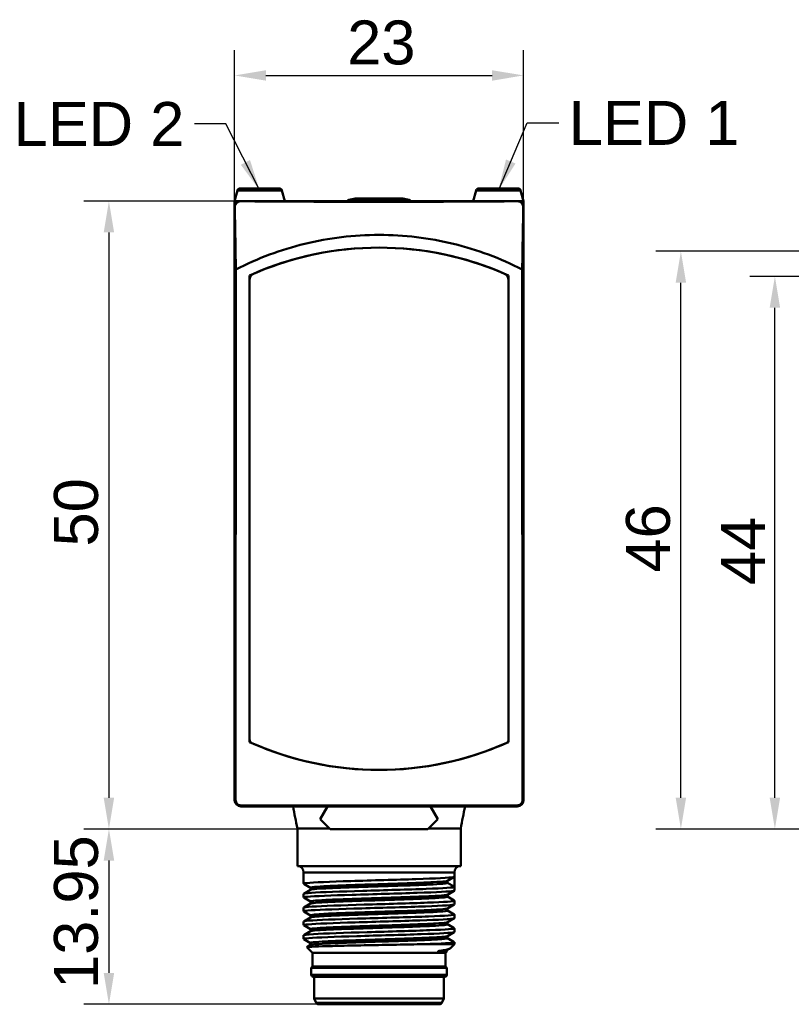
# Model space of a CAD drawing. Header units: millimetres. Extents: x 3 to 144, y 44 to 132.
# Tile 1 of 4: x 3 to 65, y 46 to 124. Entities that reach past the tile are written whole.
import ezdxf

# ---------------------------------------------------------------- set-up
doc = ezdxf.new("R2010")
doc.units = ezdxf.units.MM
for name, color, linetype, lineweight in [('Bemaßungen(DIN)', 179, 'Continuous', 25), ('Sichtbare Kanten(DIN)', 179, 'Continuous', 50), ('Sichtbare tangentiale Kanten(DIN)', 179, 'Continuous', 50), ('Symbole(DIN)', 179, 'Continuous', 25)]:
    doc.layers.add(name, color=color, linetype=linetype, lineweight=lineweight)
doc.styles.add('STANDARD-BSI~0', font='arial.ttf')
doc.dimstyles.new('Katalogzeichnungen', dxfattribs={"dimtxt": 3.5, "dimasz": 2.5, "dimexe": 2, "dimexo": 0, "dimgap": 0.8, "dimtad": 1, "dimrnd": 1e-08, "dimdsep": 46, "dimtxsty": 'STANDARD-BSI~0', "dimcen": 0.09, "dimdle": 10, "dimclrd": 250, "dimclre": 250, "dimclrt": 250, "dimazin": 2, "dimtfac": 1, "dimtmove": 0, "dimatfit": 3, "dimfxl": 1, "dimtolj": 1, "dimtzin": 0, "dimlwd": 25, "dimlwe": 25, "dimarcsym": 0})
doc.dimstyles.new('STANDARD-DIN$7', dxfattribs={"dimtxt": 3.5, "dimasz": 2.5, "dimexe": 3.175, "dimexo": 0, "dimgap": 0.8, "dimtad": 1, "dimrnd": 1e-08, "dimtxsty": 'STANDARD-BSI~0', "dimcen": 0.09, "dimdle": 10, "dimclrd": 179, "dimclre": 250, "dimclrt": 250, "dimazin": 2, "dimtfac": 1, "dimtmove": 0, "dimatfit": 3, "dimfxl": 1, "dimtolj": 1, "dimtzin": 0, "dimlwd": 25, "dimlwe": 25, "dimarcsym": 0})

# ---------------------------------------------------------------- blocks, each defined once
blk = doc.blocks.new('*D8')
at = {"layer": 'Bemaßungen(DIN)', "color": 250, "linetype": 'Continuous', "lineweight": 25}
for p, q in [((20.215, 109.833), (20.215, 121.833)), ((43.215, 109.833), (43.215, 121.833)), ((22.715, 119.833), (40.715, 119.833))]:
    blk.add_line(p, q, dxfattribs=at)
at = {"layer": 'Bemaßungen(DIN)', "color": 250, "linetype": 'Continuous'}
for points in [[(22.715, 120.249), (22.715, 119.416), (20.215, 119.833)], [(40.715, 120.249), (40.715, 119.416), (43.215, 119.833)]]:
    blk.add_solid(points, dxfattribs=at)
at = {"layer": 'Defpoints', "color": 0, "linetype": 'Continuous'}
for p in [(43.215, 119.833), (20.215, 109.833), (43.215, 109.833)]:
    blk.add_point(p, dxfattribs=at)
at = {"layer": 'Bemaßungen(DIN)', "color": 250, "linetype": 'Continuous', "lineweight": 25, "insert": (29.178, 124.209), "char_height": 3.5, "attachment_point": 1, "style": 'STANDARD-BSI~0'}
blk.add_mtext('\\A1;23', dxfattribs=at)
blk = doc.blocks.new('*D9')
at = {"layer": 'Bemaßungen(DIN)', "color": 250, "linetype": 'Continuous', "lineweight": 25}
for p, q in [((20.215, 109.833), (8.215, 109.833)), ((10.215, 107.333), (10.215, 62.333)), ((27.837, 59.833), (8.215, 59.833))]:
    blk.add_line(p, q, dxfattribs=at)
at = {"layer": 'Bemaßungen(DIN)', "color": 250, "linetype": 'Continuous'}
for points in [[(9.798, 107.333), (10.631, 107.333), (10.215, 109.833)], [(9.798, 62.333), (10.631, 62.333), (10.215, 59.833)]]:
    blk.add_solid(points, dxfattribs=at)
at = {"layer": 'Defpoints', "color": 0, "linetype": 'Continuous'}
for p in [(20.215, 109.833), (10.215, 59.833), (27.837, 59.833)]:
    blk.add_point(p, dxfattribs=at)
at = {"layer": 'Bemaßungen(DIN)', "color": 250, "linetype": 'Continuous', "lineweight": 25, "insert": (5.841, 82.332), "char_height": 3.5, "attachment_point": 1, "rotation": 90, "style": 'STANDARD-BSI~0'}
blk.add_mtext('\\A1;50', dxfattribs=at)
blk = doc.blocks.new('*D10')
at = {"layer": 'Bemaßungen(DIN)', "color": 250, "linetype": 'Continuous', "lineweight": 25}
for p, q in [((27.837, 59.833), (8.217, 59.833)), ((10.217, 57.333), (10.217, 48.384)), ((26.902, 45.884), (8.217, 45.884))]:
    blk.add_line(p, q, dxfattribs=at)
at = {"layer": 'Bemaßungen(DIN)', "color": 250, "linetype": 'Continuous'}
for points in [[(9.8, 57.333), (10.634, 57.333), (10.217, 59.833)], [(9.8, 48.384), (10.634, 48.384), (10.217, 45.884)]]:
    blk.add_solid(points, dxfattribs=at)
at = {"layer": 'Defpoints', "color": 0, "linetype": 'Continuous'}
for p in [(27.837, 59.833), (10.217, 45.884), (26.902, 45.884)]:
    blk.add_point(p, dxfattribs=at)
at = {"layer": 'Bemaßungen(DIN)', "color": 250, "linetype": 'Continuous', "lineweight": 25, "insert": (5.841, 47.105), "char_height": 3.5, "attachment_point": 1, "rotation": 90, "style": 'STANDARD-BSI~0'}
blk.add_mtext('\\A1;13.95', dxfattribs=at)
blk = doc.blocks.new('*D13')
at = {"layer": 'Bemaßungen(DIN)', "color": 250, "linetype": 'Continuous', "lineweight": 25}
for p, q in [((99.706, 103.833), (61.224, 103.833)), ((63.224, 62.333), (63.224, 101.333)), ((114.006, 59.833), (61.224, 59.833))]:
    blk.add_line(p, q, dxfattribs=at)
at = {"layer": 'Bemaßungen(DIN)', "color": 250, "linetype": 'Continuous'}
for points in [[(62.807, 101.333), (63.641, 101.333), (63.224, 103.833)], [(62.807, 62.333), (63.641, 62.333), (63.224, 59.833)]]:
    blk.add_solid(points, dxfattribs=at)
at = {"layer": 'Defpoints', "color": 0, "linetype": 'Continuous'}
for p in [(63.224, 103.833), (99.706, 103.833), (114.006, 59.833)]:
    blk.add_point(p, dxfattribs=at)
at = {"layer": 'Bemaßungen(DIN)', "color": 250, "linetype": 'Continuous', "lineweight": 25, "insert": (58.924, 79.263), "char_height": 3.5, "attachment_point": 1, "rotation": 90, "style": 'STANDARD-BSI~0'}
blk.add_mtext('\\A1;44', dxfattribs=at)
blk = doc.blocks.new('*D14')
at = {"layer": 'Bemaßungen(DIN)', "color": 250, "linetype": 'Continuous', "lineweight": 25}
for p, q in [((99.706, 105.833), (53.742, 105.833)), ((55.742, 62.333), (55.742, 103.333)), ((114.006, 59.833), (53.742, 59.833))]:
    blk.add_line(p, q, dxfattribs=at)
at = {"layer": 'Bemaßungen(DIN)', "color": 250, "linetype": 'Continuous'}
for points in [[(55.325, 103.333), (56.159, 103.333), (55.742, 105.833)], [(55.325, 62.333), (56.159, 62.333), (55.742, 59.833)]]:
    blk.add_solid(points, dxfattribs=at)
at = {"layer": 'Defpoints', "color": 0, "linetype": 'Continuous'}
for p in [(55.742, 105.833), (99.706, 105.833), (114.006, 59.833)]:
    blk.add_point(p, dxfattribs=at)
at = {"layer": 'Bemaßungen(DIN)', "color": 250, "linetype": 'Continuous', "lineweight": 25, "insert": (51.368, 80.257), "char_height": 3.5, "attachment_point": 1, "rotation": 90, "style": 'STANDARD-BSI~0'}
blk.add_mtext('\\A1;46', dxfattribs=at)

msp = doc.modelspace()

# ---------------------------------------------------------------- linework, layer by layer
at = {"layer": 'Sichtbare Kanten(DIN)'}
for p, q in [((20.215, 109.833), (20.443, 110.685)), ((23.793, 110.833), (20.636, 110.833)), ((24.215, 109.833), (23.986, 110.685)), ((39.215, 109.833), (39.443, 110.685)), ((42.793, 110.833), (39.636, 110.833)), ((43.215, 109.833), (42.986, 110.685)), ((20.715, 109.833), (20.215, 109.833)), ((20.215, 109.333), (20.215, 109.833)), ((42.715, 109.833), (20.715, 109.833)), ((29.234, 109.846), (29.234, 109.833)), ((29.823, 110.033), (33.606, 110.033)), ((34.195, 109.846), (34.195, 109.833)), ((43.215, 109.833), (42.715, 109.833)), ((43.215, 109.833), (43.215, 109.333)), ((20.215, 109.333), (20.215, 108.646)), ((20.215, 108.083), (20.215, 109.333)), ((43.214, 108.083), (43.214, 109.333)), ((43.215, 108.646), (43.215, 109.333)), ((20.215, 108.646), (20.215, 62.133)), ((43.215, 108.646), (43.214, 108.646)), ((43.215, 62.133), (43.215, 108.646)), ((20.215, 62.133), (20.215, 108.083)), ((43.215, 108.083), (43.214, 108.083)), ((43.215, 108.083), (43.215, 62.133)), ((20.318, 104.388), (20.298, 62.133)), ((43.131, 62.133), (43.111, 104.388)), ((21.415, 66.761), (21.415, 103.907)), ((21.415, 66.955), (21.415, 103.582)), ((42.015, 103.907), (42.015, 66.761)), ((42.015, 103.582), (42.015, 66.955)), ((42.715, 61.716), (20.715, 61.716)), ((20.715, 61.633), (42.715, 61.633)), ((20.715, 61.633), (42.715, 61.633)), ((27.037, 60.633), (27.615, 61.633)), ((35.815, 61.633), (36.392, 60.633)), ((27.837, 59.833), (27.037, 60.633)), ((36.392, 60.633), (35.592, 59.833)), ((25.215, 59.884), (27.786, 59.884)), ((25.215, 56.884), (25.215, 59.884)), ((35.592, 59.833), (27.837, 59.833)), ((35.643, 59.884), (38.215, 59.884)), ((38.215, 56.884), (38.215, 59.884)), ((38.215, 56.884), (25.215, 56.884)), ((25.715, 56.384), (25.715, 55.489)), ((37.715, 56.384), (37.715, 56.039)), ((37.715, 56.039), (37.715, 55.23)), ((37.165, 55.548), (37.715, 55.23)), ((37.715, 55.23), (37.715, 54.939)), ((25.715, 54.68), (25.715, 54.389)), ((37.715, 54.13), (37.715, 53.839)), ((25.715, 53.58), (25.715, 53.289)), ((37.715, 53.03), (37.715, 52.739)), ((25.715, 52.48), (25.715, 52.189)), ((37.715, 51.93), (37.715, 51.639)), ((25.715, 51.38), (25.715, 51.089)), ((26.415, 49.984), (25.971, 50.428)), ((25.973, 50.434), (26.273, 50.607)), ((37.715, 50.684), (35.75, 50.684)), ((37.339, 50.317), (37.156, 50.211)), ((37.369, 50.339), (37.715, 50.684)), ((37.715, 50.83), (37.715, 50.684)), ((26.415, 49.984), (37.015, 49.984)), ((26.415, 49.984), (26.415, 48.884)), ((37.015, 49.984), (37.123, 50.093)), ((37.015, 49.984), (37.015, 48.884)), ((26.415, 48.884), (26.315, 48.784)), ((26.315, 48.784), (37.115, 48.784)), ((26.315, 48.784), (26.315, 48.234)), ((26.415, 48.884), (37.015, 48.884)), ((37.015, 48.884), (37.115, 48.784)), ((37.115, 48.784), (37.115, 48.234)), ((36.965, 48.084), (26.465, 48.084)), ((26.565, 48.084), (26.565, 46.334)), ((36.865, 48.084), (36.865, 46.334)), ((26.565, 46.334), (36.865, 46.334)), ((26.721, 46), (26.565, 46.334)), ((36.709, 46), (36.865, 46.334)), ((36.527, 45.884), (26.902, 45.884))]:
    msp.add_line(p, q, dxfattribs=at)
for centre, radius, start, end in [((20.636, 110.633), 0.2, 90, 165), ((23.793, 110.633), 0.2, 15, 90), ((39.636, 110.633), 0.2, 90, 165), ((42.793, 110.633), 0.2, 15, 90), ((29.334, 109.842), 0.1, 101.53772, 178), ((31.715, 98.183), 12, 99.06872, 101.53772), ((31.715, 98.183), 12, 78.46228, 80.93128), ((34.095, 109.842), 0.1, 2, 78.46228), ((20.715, 62.133), 0.5, 180, 270), ((20.715, 62.133), 0.5, 180, 270), ((20.715, 62.133), 0.416, 179.97346, 270), ((42.715, 62.133), 0.5, 270, 0), ((42.715, 62.133), 0.416, 270, 0.02654), ((42.715, 62.133), 0.5, 270, 0), ((25.215, 56.384), 0.5, 0, 90), ((38.215, 56.384), 0.5, 90, 180), ((26.465, 48.234), 0.15, 180, 270), ((36.965, 48.234), 0.15, 270, 0), ((26.902, 46.084), 0.2, 205, 270), ((36.527, 46.084), 0.2, 270, 335)]:
    msp.add_arc(centre, radius, start, end, dxfattribs=at)
for centre, major_axis, ratio, start_param, end_param in [((31.763, 110.22), (-25, 0), 0.017455, 1.113047, 2.024247), ((31.715, 108.259), (-25, 0), 0.017455, 4.234394, 4.234433), ((31.715, 81.136), (25, 0), 0.999648, 1.146148, 1.995444), ((31.715, 81.136), (25, 0), 0.999648, 1.159277, 1.982315), ((31.715, 89.533), (-25, 0), 0.999648, 1.146148, 1.995444), ((31.715, 89.533), (-25, 0), 0.999648, 1.153971, 1.987621)]:
    msp.add_ellipse(centre, major_axis=major_axis, ratio=ratio, start_param=start_param, end_param=end_param, dxfattribs=at)
for points, knots in [([(20.215, 109.333), (20.215, 109.395), (20.227, 109.461), (20.276, 109.582), (20.312, 109.636), (20.399, 109.727), (20.457, 109.767), (20.583, 109.82), (20.651, 109.833), (20.715, 109.833)], [0, 0, 0, 0, 0.01875005, 0.01875005, 0.0375001, 0.0375001, 0.05869318, 0.05869318, 0.07988627, 0.07988627, 0.07988627, 0.07988627]), ([(20.715, 109.828), (20.651, 109.829), (20.583, 109.817), (20.458, 109.765), (20.4, 109.725), (20.313, 109.635), (20.276, 109.581), (20.227, 109.461), (20.215, 109.395), (20.215, 109.333)], [2.3644946, 2.3644946, 2.3644946, 2.3644946, 2.5760487, 2.5760487, 2.7876028, 2.7876028, 2.9746413, 2.9746413, 3.1616797, 3.1616797, 3.1616797, 3.1616797]), ([(20.233, 109.333), (20.232, 109.375), (20.237, 109.417), (20.259, 109.504), (20.278, 109.552), (20.328, 109.63), (20.354, 109.662), (20.413, 109.716), (20.442, 109.738), (20.514, 109.779), (20.555, 109.795), (20.62, 109.81), (20.642, 109.814), (20.681, 109.818), (20.697, 109.819), (20.714, 109.819), (20.714, 109.819), (20.715, 109.819)], [-2.7396086, -2.7396086, -2.7396086, -2.7396086, -2.5776768, -2.5776768, -2.3958318, -2.3958318, -2.262732, -2.262732, -2.1507384, -2.1507384, -2.0177366, -2.0177366, -1.9469294, -1.9469294, -1.8936446, -1.8936446, -1.8920015, -1.8920015, -1.8920015, -1.8920015]), ([(20.715, 109.819), (22.681, 109.801), (24.769, 109.789), (29.263, 109.773), (31.654, 109.771), (37.053, 109.78), (39.996, 109.795), (42.715, 109.819)], [-23.431248, -23.431248, -23.431248, -23.431248, -16.833893, -16.833893, -9.684357, -9.684357, -0.562231, -0.562231, -0.562231, -0.562231]), ([(42.715, 109.833), (42.778, 109.833), (42.846, 109.82), (42.972, 109.767), (43.03, 109.727), (43.117, 109.636), (43.153, 109.582), (43.202, 109.461), (43.215, 109.395), (43.215, 109.333)], [0.23884378, 0.23884378, 0.23884378, 0.23884378, 0.26003686, 0.26003686, 0.28122995, 0.28122995, 0.29998, 0.29998, 0.31873005, 0.31873005, 0.31873005, 0.31873005]), ([(43.214, 109.333), (43.214, 109.395), (43.201, 109.461), (43.152, 109.581), (43.115, 109.635), (43.028, 109.724), (42.97, 109.764), (42.845, 109.816), (42.778, 109.828), (42.715, 109.828)], [0, 0, 0, 0, 0.1871363, 0.1871363, 0.3742727, 0.3742727, 0.5845663, 0.5845663, 0.7948599, 0.7948599, 0.7948599, 0.7948599]), ([(42.715, 109.819), (42.723, 109.819), (42.732, 109.818), (42.759, 109.817), (42.777, 109.815), (42.825, 109.808), (42.854, 109.8), (42.922, 109.775), (42.959, 109.756), (43.03, 109.706), (43.062, 109.676), (43.124, 109.6), (43.149, 109.553), (43.187, 109.451), (43.197, 109.392), (43.196, 109.333)], [-1.8462578, -1.8462578, -1.8462578, -1.8462578, -1.8172259, -1.8172259, -1.756358, -1.756358, -1.6601554, -1.6601554, -1.5288015, -1.5288015, -1.382666, -1.382666, -1.1858064, -1.1858064, -0.9459723, -0.9459723, -0.9459723, -0.9459723]), ([(20.318, 104.388), (20.302, 105.291), (20.287, 106.195), (20.258, 107.843), (20.246, 108.588), (20.233, 109.333)], [-7.634418, -7.634418, -7.634418, -7.634418, -3.833909, -3.833909, -0.701066, -0.701066, -0.701066, -0.701066]), ([(43.196, 109.333), (43.184, 108.588), (43.171, 107.843), (43.142, 106.195), (43.127, 105.291), (43.111, 104.388)], [-6.933353, -6.933353, -6.933353, -6.933353, -3.800362, -3.800362, 0, 0, 0, 0]), ([(43.111, 104.388), (41.373, 105.278), (39.53, 105.963), (35.698, 106.897), (33.706, 107.136), (29.723, 107.136), (27.731, 106.897), (23.899, 105.963), (22.056, 105.278), (20.318, 104.388)], [0.0048517, 0.0048517, 0.0048517, 0.0048517, 0.25, 0.25, 0.5, 0.5, 0.75, 0.75, 0.9951483, 0.9951483, 0.9951483, 0.9951483]), ([(21.714, 104.04), (21.655, 104.014), (21.601, 103.977), (21.51, 103.883), (21.474, 103.828), (21.427, 103.709), (21.415, 103.646), (21.415, 103.582)], [0, 0, 0, 0, 0.1953124, 0.1953124, 0.3905969, 0.3905969, 0.5813528, 0.5813528, 0.5813528, 0.5813528]), ([(42.015, 103.582), (42.015, 103.647), (42.002, 103.712), (41.952, 103.832), (41.916, 103.887), (41.826, 103.979), (41.773, 104.015), (41.715, 104.04)], [0, 0, 0, 0, 0.1953126, 0.1953126, 0.3905973, 0.3905973, 0.5813528, 0.5813528, 0.5813528, 0.5813528]), ([(21.415, 66.955), (21.415, 66.916), (21.422, 66.878), (21.452, 66.805), (21.474, 66.772), (21.527, 66.718), (21.559, 66.696), (21.593, 66.681)], [0, 0, 0, 0, 0.1171874, 0.1171874, 0.2343582, 0.2343582, 0.3472059, 0.3472059, 0.3472059, 0.3472059]), ([(41.836, 66.681), (41.872, 66.697), (41.904, 66.72), (41.958, 66.776), (41.979, 66.809), (42.007, 66.88), (42.015, 66.918), (42.015, 66.955)], [0, 0, 0, 0, 0.1171873, 0.1171873, 0.2343581, 0.2343581, 0.3472059, 0.3472059, 0.3472059, 0.3472059]), ([(25.731, 55.48), (25.694, 55.5), (25.772, 55.52), (25.971, 55.54), (26.489, 55.592), (27.815, 55.644), (29.475, 55.697), (31.135, 55.749), (33.095, 55.801), (34.655, 55.853), (36.215, 55.905), (37.342, 55.958), (37.634, 56.01), (37.688, 56.019), (37.715, 56.029), (37.715, 56.039)], [-3.192088, -3.192088, -3.192088, -3.192088, -2.848009, -2.848009, -2.848009, -1.953338, -1.953338, -1.953338, -1.058667, -1.058667, -1.058667, -0.163997, -0.163997, -0.163997, 0, 0, 0, 0]), ([(37.115, 55.634), (37.115, 55.645), (37.117, 55.656), (37.123, 55.674), (37.127, 55.682), (37.135, 55.693), (37.139, 55.697), (37.146, 55.704), (37.148, 55.706), (37.153, 55.709), (37.155, 55.71), (37.156, 55.711)], [-0.00027822, -0.00027822, -0.00027822, -0.00027822, 0.0057807, 0.0057807, 0.01183961, 0.01183961, 0.01789853, 0.01789853, 0.02395744, 0.02395744, 0.03001635, 0.03001635, 0.03001635, 0.03001635]), ([(25.731, 54.38), (25.693, 54.401), (25.783, 54.422), (26.008, 54.444), (26.561, 54.496), (27.916, 54.548), (29.589, 54.6), (31.263, 54.652), (33.22, 54.705), (34.761, 54.757), (36.303, 54.809), (37.397, 54.861), (37.653, 54.913), (37.694, 54.922), (37.713, 54.93), (37.712, 54.939)], [-9.475273, -9.475273, -9.475273, -9.475273, -9.110705, -9.110705, -9.110705, -8.216034, -8.216034, -8.216034, -7.321363, -7.321363, -7.321363, -6.426693, -6.426693, -6.426693, -6.283185, -6.283185, -6.283185, -6.283185]), ([(37.715, 55.23), (37.715, 55.178), (36.865, 55.126), (35.469, 55.074), (34.074, 55.021), (32.16, 54.969), (30.414, 54.917), (28.667, 54.865), (27.122, 54.813), (26.332, 54.76), (25.928, 54.734), (25.725, 54.707), (25.724, 54.68)], [0, 0, 0, 0, 0.894671, 0.894671, 0.894671, 1.789342, 1.789342, 1.789342, 2.684013, 2.684013, 2.684013, 3.141593, 3.141593, 3.141593, 3.141593]), ([(26.273, 55.007), (26.276, 55.009), (26.28, 55.012), (26.294, 55.025), (26.303, 55.036), (26.316, 55.072), (26.316, 55.097), (26.303, 55.133), (26.294, 55.144), (26.281, 55.157), (26.276, 55.16), (26.273, 55.161), (26.273, 55.161), (26.273, 55.161)], [1.68769023, 1.68769023, 1.68769023, 1.68769023, 1.69974693, 1.69974693, 1.71180363, 1.71180363, 1.72372722, 1.72372722, 1.73566315, 1.73566315, 1.74771985, 1.74771985, 1.74797373, 1.74797373, 1.74797373, 1.74797373]), ([(37.115, 55.634), (37.115, 55.63), (37.115, 55.626), (37.117, 55.609), (37.121, 55.597), (37.132, 55.578), (37.137, 55.57), (37.15, 55.558), (37.157, 55.552), (37.165, 55.548)], [0.01051175, 0.01051175, 0.01051175, 0.01051175, 0.01172472, 0.01172472, 0.01563484, 0.01563484, 0.01832393, 0.01832393, 0.02101266, 0.02101266, 0.02101266, 0.02101266]), ([(37.707, 54.139), (37.71, 54.137), (37.712, 54.136), (37.713, 54.134), (37.75, 54.082), (36.937, 54.029), (35.564, 53.977), (34.192, 53.925), (32.288, 53.873), (30.534, 53.821), (28.78, 53.768), (27.21, 53.716), (26.387, 53.664), (25.947, 53.636), (25.725, 53.608), (25.724, 53.58)], [6.23269, 6.23269, 6.23269, 6.23269, 6.262696, 6.262696, 6.262696, 7.157367, 7.157367, 7.157367, 8.052038, 8.052038, 8.052038, 8.946709, 8.946709, 8.946709, 9.424778, 9.424778, 9.424778, 9.424778]), ([(37.156, 54.457), (37.153, 54.459), (37.149, 54.462), (37.135, 54.475), (37.126, 54.486), (37.114, 54.522), (37.114, 54.547), (37.126, 54.583), (37.135, 54.594), (37.149, 54.607), (37.153, 54.61), (37.156, 54.611), (37.156, 54.611), (37.156, 54.611)], [3.4055413, 3.4055413, 3.4055413, 3.4055413, 3.41761759, 3.41761759, 3.42969389, 3.42969389, 3.44163511, 3.44163511, 3.45359323, 3.45359323, 3.46566953, 3.46566953, 3.46592278, 3.46592278, 3.46592278, 3.46592278]), ([(25.732, 53.28), (25.691, 53.302), (25.794, 53.325), (26.047, 53.347), (26.635, 53.399), (28.019, 53.452), (29.705, 53.504), (31.391, 53.556), (33.344, 53.608), (34.867, 53.66), (36.389, 53.713), (37.45, 53.765), (37.669, 53.817), (37.699, 53.824), (37.714, 53.831), (37.712, 53.839)], [-15.758459, -15.758459, -15.758459, -15.758459, -15.373401, -15.373401, -15.373401, -14.47873, -14.47873, -14.47873, -13.584059, -13.584059, -13.584059, -12.689389, -12.689389, -12.689389, -12.566371, -12.566371, -12.566371, -12.566371]), ([(26.273, 53.907), (26.276, 53.909), (26.28, 53.912), (26.294, 53.925), (26.303, 53.936), (26.316, 53.972), (26.316, 53.997), (26.303, 54.033), (26.294, 54.044), (26.281, 54.057), (26.276, 54.06), (26.273, 54.061), (26.273, 54.061), (26.273, 54.061)], [5.12340815, 5.12340815, 5.12340815, 5.12340815, 5.13549794, 5.13549794, 5.14758773, 5.14758773, 5.15955215, 5.15955215, 5.17153375, 5.17153375, 5.18362354, 5.18362354, 5.18385712, 5.18385712, 5.18385712, 5.18385712]), ([(37.156, 53.357), (37.153, 53.359), (37.149, 53.362), (37.136, 53.375), (37.126, 53.385), (37.114, 53.422), (37.113, 53.447), (37.126, 53.483), (37.135, 53.494), (37.149, 53.507), (37.153, 53.51), (37.156, 53.511), (37.156, 53.511), (37.156, 53.511)], [6.84129482, 6.84129482, 6.84129482, 6.84129482, 6.85338875, 6.85338875, 6.86548268, 6.86548268, 6.87747641, 6.87747641, 6.88945516, 6.88945516, 6.90154909, 6.90154909, 6.90176447, 6.90176447, 6.90176447, 6.90176447]), ([(25.732, 52.18), (25.69, 52.203), (25.807, 52.227), (26.089, 52.251), (26.711, 52.303), (28.123, 52.355), (29.821, 52.407), (31.519, 52.46), (33.468, 52.512), (34.97, 52.564), (36.473, 52.616), (37.5, 52.668), (37.683, 52.721), (37.704, 52.727), (37.714, 52.733), (37.713, 52.739)], [-22.041644, -22.041644, -22.041644, -22.041644, -21.636097, -21.636097, -21.636097, -20.741426, -20.741426, -20.741426, -19.846755, -19.846755, -19.846755, -18.952085, -18.952085, -18.952085, -18.849556, -18.849556, -18.849556, -18.849556]), ([(37.707, 53.039), (37.708, 53.039), (37.709, 53.038), (37.71, 53.037), (37.783, 52.985), (37.006, 52.933), (35.658, 52.881), (34.309, 52.829), (32.416, 52.776), (30.655, 52.724), (28.894, 52.672), (27.301, 52.62), (26.445, 52.568), (25.968, 52.538), (25.726, 52.509), (25.724, 52.48)], [12.515875, 12.515875, 12.515875, 12.515875, 12.525392, 12.525392, 12.525392, 13.420063, 13.420063, 13.420063, 14.314734, 14.314734, 14.314734, 15.209405, 15.209405, 15.209405, 15.707963, 15.707963, 15.707963, 15.707963]), ([(26.273, 52.807), (26.276, 52.809), (26.28, 52.812), (26.293, 52.825), (26.303, 52.835), (26.315, 52.871), (26.316, 52.896), (26.303, 52.933), (26.294, 52.944), (26.281, 52.957), (26.276, 52.96), (26.273, 52.961), (26.273, 52.961), (26.273, 52.961)], [8.5592052, 8.5592052, 8.5592052, 8.5592052, 8.57129387, 8.57129387, 8.58338255, 8.58338255, 8.59537625, 8.59537625, 8.60732711, 8.60732711, 8.61941579, 8.61941579, 8.61964857, 8.61964857, 8.61964857, 8.61964857]), ([(37.707, 51.939), (37.795, 51.887), (37.058, 51.836), (35.75, 51.784), (34.425, 51.732), (32.543, 51.68), (30.776, 51.628), (29.009, 51.576), (27.392, 51.523), (26.505, 51.471), (25.99, 51.441), (25.726, 51.411), (25.724, 51.38)], [18.79906, 18.79906, 18.79906, 18.79906, 19.682759, 19.682759, 19.682759, 20.57743, 20.57743, 20.57743, 21.472101, 21.472101, 21.472101, 21.991149, 21.991149, 21.991149, 21.991149]), ([(26.273, 51.707), (26.276, 51.709), (26.28, 51.712), (26.293, 51.724), (26.303, 51.735), (26.315, 51.771), (26.316, 51.796), (26.303, 51.833), (26.294, 51.844), (26.281, 51.857), (26.276, 51.86), (26.273, 51.861), (26.273, 51.861), (26.273, 51.861)], [11.99509014, 11.99509014, 11.99509014, 11.99509014, 12.00714467, 12.00714467, 12.0191992, 12.0191992, 12.03114824, 12.03114824, 12.04305832, 12.04305832, 12.05511285, 12.05511285, 12.05536279, 12.05536279, 12.05536279, 12.05536279]), ([(37.156, 52.257), (37.153, 52.259), (37.149, 52.262), (37.136, 52.274), (37.126, 52.285), (37.114, 52.321), (37.113, 52.346), (37.126, 52.383), (37.135, 52.394), (37.149, 52.407), (37.153, 52.41), (37.156, 52.411), (37.156, 52.411), (37.156, 52.411)], [10.27714299, 10.27714299, 10.27714299, 10.27714299, 10.28921706, 10.28921706, 10.30129112, 10.30129112, 10.31326239, 10.31326239, 10.32518996, 10.32518996, 10.33726403, 10.33726403, 10.33751333, 10.33751333, 10.33751333, 10.33751333]), ([(25.732, 51.08), (25.688, 51.105), (25.82, 51.129), (26.133, 51.154), (26.789, 51.206), (28.229, 51.259), (29.938, 51.311), (31.647, 51.363), (33.59, 51.415), (35.073, 51.468), (36.556, 51.52), (37.548, 51.572), (37.694, 51.624), (37.708, 51.629), (37.714, 51.634), (37.713, 51.639)], [-28.324829, -28.324829, -28.324829, -28.324829, -27.898793, -27.898793, -27.898793, -27.004122, -27.004122, -27.004122, -26.109452, -26.109452, -26.109452, -25.214781, -25.214781, -25.214781, -25.132741, -25.132741, -25.132741, -25.132741]), ([(37.156, 51.157), (37.153, 51.159), (37.149, 51.162), (37.136, 51.174), (37.126, 51.185), (37.114, 51.221), (37.113, 51.246), (37.126, 51.283), (37.135, 51.294), (37.149, 51.307), (37.153, 51.31), (37.156, 51.311), (37.156, 51.311), (37.156, 51.311)], [13.7130096, 13.7130096, 13.7130096, 13.7130096, 13.72504791, 13.72504791, 13.73708621, 13.73708621, 13.74901635, 13.74901635, 13.76091259, 13.76091259, 13.77295089, 13.77295089, 13.77320113, 13.77320113, 13.77320113, 13.77320113]), ([(35.75, 50.684), (35.657, 50.682), (35.562, 50.68), (34.849, 50.663), (34.147, 50.649), (32.653, 50.62), (31.876, 50.606), (30.349, 50.577), (29.613, 50.562), (28.281, 50.533), (27.696, 50.519), (26.755, 50.49), (26.405, 50.476), (26.035, 50.45), (25.96, 50.439), (25.971, 50.428)], [0.913451, 0.913451, 0.913451, 0.913451, 0.950451, 0.950451, 1.183932, 1.183932, 1.41576, 1.41576, 1.645935, 1.645935, 1.874457, 1.874457, 2.101324, 2.101324, 2.275164, 2.275164, 2.275164, 2.275164]), ([(26.273, 50.607), (26.276, 50.609), (26.28, 50.612), (26.293, 50.624), (26.303, 50.635), (26.315, 50.671), (26.316, 50.696), (26.303, 50.733), (26.294, 50.744), (26.281, 50.757), (26.276, 50.76), (26.273, 50.761), (26.273, 50.761), (26.273, 50.761)], [15.43090404, 15.43090404, 15.43090404, 15.43090404, 15.44292975, 15.44292975, 15.45495546, 15.45495546, 15.46687024, 15.46687024, 15.47875632, 15.47875632, 15.49078203, 15.49078203, 15.49103259, 15.49103259, 15.49103259, 15.49103259]), ([(37.707, 50.839), (37.791, 50.789), (37.093, 50.738), (35.84, 50.688), (35.81, 50.687), (35.78, 50.686), (35.75, 50.684)], [25.0822457, 25.0822457, 25.0822457, 25.0822457, 25.9454549, 25.9454549, 25.9454549, 25.965862, 25.965862, 25.965862, 25.965862]), ([(36.512, 50.134), (36.537, 50.138), (36.562, 50.142), (36.96, 50.2), (37.208, 50.253), (37.341, 50.317), (37.358, 50.328), (37.369, 50.339)], [0.1965307, 0.1965307, 0.1965307, 0.1965307, 0.2107298, 0.2107298, 0.4275874, 0.4275874, 0.4731048, 0.4731048, 0.4731048, 0.4731048]), ([(37.124, 50.094), (37.119, 50.104), (37.115, 50.117), (37.114, 50.145), (37.117, 50.159), (37.126, 50.181), (37.132, 50.189), (37.141, 50.2), (37.145, 50.204), (37.152, 50.209), (37.154, 50.21), (37.156, 50.211)], [17.17059485, 17.17059485, 17.17059485, 17.17059485, 17.17824817, 17.17824817, 17.18590149, 17.18590149, 17.19355481, 17.19355481, 17.20120813, 17.20120813, 17.20886145, 17.20886145, 17.20886145, 17.20886145]), ([(36.512, 50.134), (36.486, 50.131), (36.464, 50.127), (36.442, 50.122), (36.434, 50.12), (36.427, 50.117), (36.425, 50.116), (36.423, 50.115), (36.422, 50.115), (36.422, 50.114), (36.421, 50.114), (36.421, 50.114), (36.421, 50.113), (36.42, 50.113), (36.42, 50.113), (36.42, 50.112), (36.42, 50.112), (36.42, 50.111), (36.421, 50.11), (36.422, 50.109), (36.425, 50.107), (36.444, 50.101), (36.482, 50.097), (36.683, 50.084), (36.85, 50.084), (37.073, 50.086), (37.126, 50.089), (37.124, 50.094)], [0, 0, 0, 0, 0.0143505, 0.0143505, 0.0196621, 0.0196621, 0.0215345, 0.0215345, 0.0220782, 0.0220782, 0.0224214, 0.0224214, 0.0227211, 0.0227211, 0.0230769, 0.0230769, 0.0236947, 0.0236947, 0.0251845, 0.0251845, 0.0297454, 0.0297454, 0.0505264, 0.0505264, 0.119724, 0.119724, 0.1821238, 0.1821238, 0.1821238, 0.1821238])]:
    msp.add_open_spline(points, degree=3, knots=knots, dxfattribs=at)
for points in [[(25.214, 59.884), (25.1, 60.467), (24.985, 61.05), (24.868, 61.633)], [(38.559, 61.633), (38.443, 61.05), (38.327, 60.467), (38.214, 59.885)], [(37.707, 56.03), (37.523, 55.924), (37.34, 55.817), (37.156, 55.711)], [(26.273, 55.161), (26.089, 55.267), (25.906, 55.374), (25.722, 55.48)], [(25.722, 54.689), (25.906, 54.795), (26.089, 54.901), (26.273, 55.007)], [(37.707, 54.93), (37.523, 54.824), (37.34, 54.717), (37.156, 54.611)], [(26.273, 54.061), (26.089, 54.167), (25.906, 54.274), (25.722, 54.38)], [(37.156, 54.457), (37.34, 54.351), (37.523, 54.245), (37.707, 54.139)], [(25.722, 53.589), (25.906, 53.695), (26.089, 53.801), (26.273, 53.907)], [(37.707, 53.83), (37.523, 53.724), (37.34, 53.617), (37.156, 53.511)], [(37.156, 53.357), (37.34, 53.251), (37.523, 53.145), (37.707, 53.039)], [(26.273, 52.961), (26.089, 53.067), (25.906, 53.174), (25.722, 53.28)], [(25.722, 52.489), (25.906, 52.595), (26.089, 52.701), (26.273, 52.807)], [(37.707, 52.73), (37.523, 52.624), (37.34, 52.517), (37.156, 52.411)], [(26.273, 51.861), (26.089, 51.967), (25.906, 52.074), (25.722, 52.18)], [(37.156, 52.257), (37.34, 52.151), (37.523, 52.045), (37.707, 51.939)], [(25.722, 51.389), (25.906, 51.495), (26.089, 51.601), (26.273, 51.707)], [(26.273, 50.761), (26.089, 50.867), (25.906, 50.974), (25.722, 51.08)], [(37.707, 51.63), (37.523, 51.524), (37.34, 51.417), (37.156, 51.311)], [(37.156, 51.157), (37.34, 51.051), (37.523, 50.945), (37.707, 50.839)]]:
    msp.add_open_spline(points, degree=3, dxfattribs=at)
at = {"layer": 'Sichtbare tangentiale Kanten(DIN)'}
for p, q in [((20.443, 110.685), (23.986, 110.685)), ((39.443, 110.685), (42.986, 110.685)), ((20.715, 109.819), (20.715, 109.828)), ((34.195, 109.846), (29.234, 109.846)), ((29.314, 109.94), (34.115, 109.94)), ((42.715, 109.828), (42.715, 109.819)), ((20.215, 109.333), (20.233, 109.333)), ((43.196, 109.333), (43.214, 109.333)), ((20.298, 62.133), (20.215, 62.133)), ((43.215, 62.133), (43.131, 62.133)), ((20.715, 61.633), (20.715, 61.716)), ((42.715, 61.716), (42.715, 61.633)), ((25.715, 56.384), (37.715, 56.384)), ((26.315, 48.234), (37.115, 48.234)), ((26.721, 46), (36.709, 46))]:
    msp.add_line(p, q, dxfattribs=at)
for points, knots in [([(37.156, 55.711), (37.135, 55.699), (37.071, 55.686), (36.775, 55.651), (36.453, 55.628), (35.582, 55.583), (35.041, 55.56), (33.809, 55.514), (33.13, 55.492), (31.722, 55.446), (31.006, 55.424), (29.633, 55.378), (28.989, 55.355), (27.857, 55.31), (27.38, 55.287), (26.659, 55.241), (26.422, 55.219), (26.269, 55.184), (26.253, 55.173), (26.273, 55.161)], [0.030016, 0.030016, 0.030016, 0.030016, 0.148052, 0.148052, 0.3611, 0.3611, 0.574148, 0.574148, 0.787196, 0.787196, 1.000244, 1.000244, 1.213292, 1.213292, 1.42634, 1.42634, 1.639388, 1.639388, 1.747974, 1.747974, 1.747974, 1.747974]), ([(26.273, 55.007), (26.282, 55.013), (26.298, 55.018), (26.423, 55.046), (26.661, 55.068), (27.384, 55.114), (27.861, 55.137), (28.994, 55.182), (29.639, 55.205), (31.012, 55.25), (31.727, 55.273), (33.135, 55.319), (33.814, 55.341), (35.045, 55.387), (35.586, 55.409), (36.456, 55.455), (36.778, 55.478), (37.099, 55.516), (37.165, 55.532), (37.165, 55.548)], [-1.68769, -1.68769, -1.68769, -1.68769, -1.639388, -1.639388, -1.42634, -1.42634, -1.213292, -1.213292, -1.000244, -1.000244, -0.787196, -0.787196, -0.574148, -0.574148, -0.3611, -0.3611, -0.148052, -0.148052, 0, 0, 0, 0]), ([(37.156, 54.611), (37.14, 54.602), (37.098, 54.592), (36.875, 54.559), (36.585, 54.537), (35.77, 54.491), (35.252, 54.469), (34.057, 54.423), (33.39, 54.4), (31.993, 54.355), (31.276, 54.332), (29.887, 54.287), (29.228, 54.264), (28.055, 54.218), (27.553, 54.196), (26.772, 54.15), (26.501, 54.128), (26.279, 54.09), (26.248, 54.076), (26.273, 54.061)], [3.465923, 3.465923, 3.465923, 3.465923, 3.556817, 3.556817, 3.76987, 3.76987, 3.982923, 3.982923, 4.195971, 4.195971, 4.409009, 4.409009, 4.62204, 4.62204, 4.835081, 4.835081, 5.04815, 5.04815, 5.183857, 5.183857, 5.183857, 5.183857]), ([(26.273, 53.907), (26.287, 53.916), (26.318, 53.924), (26.503, 53.954), (26.774, 53.977), (27.556, 54.023), (28.059, 54.045), (29.233, 54.091), (29.892, 54.113), (31.281, 54.159), (31.998, 54.182), (33.395, 54.227), (34.062, 54.25), (35.257, 54.295), (35.773, 54.318), (36.587, 54.364), (36.877, 54.386), (37.143, 54.425), (37.184, 54.441), (37.156, 54.457)], [-5.123408, -5.123408, -5.123408, -5.123408, -5.04815, -5.04815, -4.835081, -4.835081, -4.62204, -4.62204, -4.409009, -4.409009, -4.195971, -4.195971, -3.982923, -3.982923, -3.76987, -3.76987, -3.556817, -3.556817, -3.405541, -3.405541, -3.405541, -3.405541]), ([(37.156, 53.511), (37.144, 53.504), (37.12, 53.498), (36.96, 53.468), (36.703, 53.445), (35.95, 53.4), (35.462, 53.378), (34.313, 53.332), (33.663, 53.31), (32.277, 53.264), (31.555, 53.241), (30.122, 53.194), (29.427, 53.171), (28.153, 53.123), (27.594, 53.098), (26.838, 53.054), (26.593, 53.035), (26.298, 52.998), (26.241, 52.979), (26.273, 52.961)], [6.901764, 6.901764, 6.901764, 6.901764, 6.966257, 6.966257, 7.178608, 7.178608, 7.390358, 7.390358, 7.602687, 7.602687, 7.817594, 7.817594, 8.038052, 8.038052, 8.269558, 8.269558, 8.449333, 8.449333, 8.619649, 8.619649, 8.619649, 8.619649]), ([(26.273, 52.807), (26.293, 52.819), (26.35, 52.831), (26.595, 52.862), (26.841, 52.881), (27.598, 52.925), (28.157, 52.95), (29.432, 52.998), (30.127, 53.021), (31.56, 53.068), (32.283, 53.091), (33.668, 53.136), (34.318, 53.159), (35.466, 53.204), (35.954, 53.227), (36.706, 53.272), (36.962, 53.295), (37.155, 53.331), (37.179, 53.344), (37.156, 53.357)], [-8.559205, -8.559205, -8.559205, -8.559205, -8.449333, -8.449333, -8.269558, -8.269558, -8.038052, -8.038052, -7.817594, -7.817594, -7.602687, -7.602687, -7.390358, -7.390358, -7.178608, -7.178608, -6.966257, -6.966257, -6.841295, -6.841295, -6.841295, -6.841295]), ([(37.156, 52.411), (37.14, 52.402), (37.1, 52.392), (36.884, 52.36), (36.599, 52.338), (35.821, 52.294), (35.345, 52.273), (34.25, 52.23), (33.643, 52.209), (32.338, 52.166), (31.651, 52.144), (30.263, 52.099), (29.578, 52.076), (28.327, 52.03), (27.776, 52.006), (26.909, 51.96), (26.598, 51.937), (26.293, 51.896), (26.243, 51.879), (26.273, 51.861)], [10.337513, 10.337513, 10.337513, 10.337513, 10.425995, 10.425995, 10.63734, 10.63734, 10.837406, 10.837406, 11.035612, 11.035612, 11.24041, 11.24041, 11.455849, 11.455849, 11.675501, 11.675501, 11.89205, 11.89205, 12.055363, 12.055363, 12.055363, 12.055363]), ([(26.273, 51.707), (26.292, 51.718), (26.343, 51.729), (26.6, 51.764), (26.912, 51.787), (27.78, 51.833), (28.331, 51.857), (29.583, 51.903), (30.268, 51.926), (31.656, 51.971), (32.343, 51.993), (33.648, 52.036), (34.255, 52.057), (35.349, 52.099), (35.825, 52.121), (36.602, 52.165), (36.886, 52.187), (37.144, 52.226), (37.183, 52.242), (37.156, 52.257)], [-11.99509, -11.99509, -11.99509, -11.99509, -11.89205, -11.89205, -11.675501, -11.675501, -11.455849, -11.455849, -11.24041, -11.24041, -11.035612, -11.035612, -10.837406, -10.837406, -10.63734, -10.63734, -10.425995, -10.425995, -10.277143, -10.277143, -10.277143, -10.277143]), ([(37.156, 51.311), (37.15, 51.308), (37.141, 51.304), (37.045, 51.278), (36.826, 51.255), (36.138, 51.21), (35.675, 51.187), (34.567, 51.141), (33.931, 51.119), (32.568, 51.073), (31.854, 51.051), (30.441, 51.005), (29.756, 50.982), (28.506, 50.937), (27.952, 50.914), (27.051, 50.869), (26.713, 50.846), (26.315, 50.802), (26.237, 50.782), (26.273, 50.761)], [13.773201, 13.773201, 13.773201, 13.773201, 13.806437, 13.806437, 14.019375, 14.019375, 14.232447, 14.232447, 14.445571, 14.445571, 14.658669, 14.658669, 14.87172, 14.87172, 15.084744, 15.084744, 15.297771, 15.297771, 15.491033, 15.491033, 15.491033, 15.491033]), ([(26.273, 50.607), (26.297, 50.622), (26.375, 50.636), (26.715, 50.673), (27.054, 50.695), (27.956, 50.741), (28.51, 50.764), (29.761, 50.809), (30.446, 50.832), (31.859, 50.877), (32.573, 50.9), (33.936, 50.946), (34.571, 50.968), (35.679, 51.014), (36.141, 51.037), (36.828, 51.082), (37.046, 51.105), (37.164, 51.137), (37.173, 51.147), (37.156, 51.157)], [-15.430904, -15.430904, -15.430904, -15.430904, -15.297771, -15.297771, -15.084744, -15.084744, -14.87172, -14.87172, -14.658669, -14.658669, -14.445571, -14.445571, -14.232447, -14.232447, -14.019375, -14.019375, -13.806437, -13.806437, -13.71301, -13.71301, -13.71301, -13.71301]), ([(37.156, 50.211), (37.155, 50.211), (37.154, 50.21), (37.105, 50.186), (36.919, 50.164), (36.576, 50.139), (36.544, 50.137), (36.512, 50.134)], [17.2088614, 17.2088614, 17.2088614, 17.2088614, 17.2152105, 17.2152105, 17.4282591, 17.4282591, 17.4487605, 17.4487605, 17.4487605, 17.4487605])]:
    msp.add_open_spline(points, degree=3, knots=knots, dxfattribs=at)

# ---------------------------------------------------------------- texts
at = {"layer": 'Symbole(DIN)', "color": 250, "char_height": 3.5, "width": 13.58918, "attachment_point": 1, "style": 'STANDARD-BSI~0'}
for s, insert in [('{LED 2}', (2.631, 117.718)), ('{LED 1}', (46.817, 117.808))]:
    msp.add_mtext(s, dxfattribs=dict(at, insert=insert))

# ---------------------------------------------------------------- dimensions: what is measured, and where the dimension line sits
at = {"layer": 'Bemaßungen(DIN)', "color": 250, "linetype": 'Continuous', "lineweight": 25}
dim = msp.add_linear_dim(base=(43.215, 119.833), p1=(20.215, 109.833), p2=(43.215, 109.833), dimstyle='Katalogzeichnungen', override={"dimdec": 2, "dimtp": 0, "dimtm": 0, "dimtdec": 2, "dimtofl": 0, "dimatfit": 1}, dxfattribs=at)
dim.commit()
dim.dimension.update_dxf_attribs({"geometry": '*D8', "text_midpoint": (31.715, 119.833), "dimtype": 160})
for base, p1, p2, picture, middle in [((10.215, 59.833), (20.215, 109.833), (27.837, 59.833), '*D9', (10.215, 84.833)), ((55.742, 105.833), (114.006, 59.833), (99.706, 105.833), '*D14', (55.742, 82.833)), ((63.224, 103.833), (114.006, 59.833), (99.706, 103.833), '*D13', (63.224, 81.833)), ((10.217, 45.884), (27.837, 59.833), (26.902, 45.884), '*D10', (10.217, 52.859))]:
    dim = msp.add_linear_dim(base=base, p1=p1, p2=p2, angle=90, dimstyle='Katalogzeichnungen', override={"dimdec": 2, "dimtp": 0, "dimtm": 0, "dimtdec": 2, "dimtofl": 0, "dimatfit": 1}, dxfattribs=at)
    dim.commit()
    dim.dimension.update_dxf_attribs({"geometry": picture, "text_midpoint": middle, "dimtype": 160})

# ---------------------------------------------------------------- leaders
at = {"layer": 'Symbole(DIN)', "color": 179, "linetype": 'Continuous', "lineweight": 25, "annotation_type": 0, "has_hookline": 1}
for points, hookline_direction, text_width in [([(41.215, 110.685), (43.517, 116.058), (46.017, 116.058)], 0, 12.334), ([(22.215, 110.685), (19.52, 115.968), (17.02, 115.968)], 1, 12.973)]:
    msp.add_leader(points, dimstyle='STANDARD-DIN$7', override={"dimtad": 0}, dxfattribs=dict(at, hookline_direction=hookline_direction, text_width=text_width))

doc.saveas('drawing.dxf')
